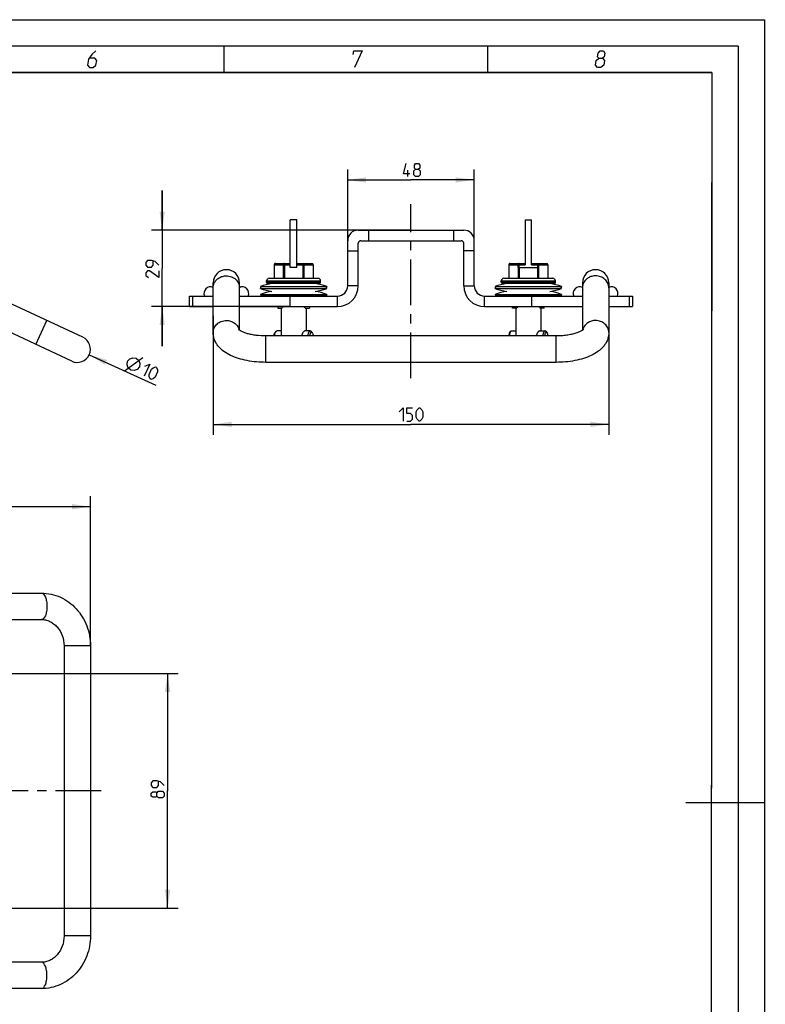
# Model space of a CAD drawing. Header units: millimetres. Extents: x 0 to 420, y 0 to 297.
# Tile 12 of 12: x 279 to 420, y 110 to 297. Entities that reach past the tile are written whole.
import ezdxf

# ---------------------------------------------------------------- set-up
doc = ezdxf.new("R2010")
doc.units = ezdxf.units.MM
doc.header["$LTSCALE"] = 23.1
doc.linetypes.add('CENTER', pattern=[0.6, 0.375, -0.075, 0.075, -0.075])
doc.layers.get('0').update_dxf_attribs({"linetype": 'CONTINUOUS'})
doc.layers.add('02__ASM_ALL_AXES', color=7, linetype='CONTINUOUS')
doc.layers.add('DIM_PILOTEES', color=7, linetype='CONTINUOUS')
doc.styles.get("Standard").update_dxf_attribs({"font": 'txt', "width": 0.7})
doc.dimstyles.new('DIMSTYLE_1', dxfattribs={"dimtxt": 2.5, "dimasz": 3.5, "dimexe": 2, "dimexo": 0, "dimtad": 1, "dimdec": 0, "dimlfac": 2, "dimdsep": 46, "dimtxsty": 'STANDARD', "dimblk": '_FILLED', "dimblk1": '_FILLED', "dimblk2": '_FILLED', "dimcen": 0.09, "dimazin": 2, "dimtp": 0.5, "dimtm": 0.5, "dimtfac": 1, "dimtdec": 0, "dimtofl": 0, "dimtmove": 0, "dimatfit": 3, "dimldrblk": '_FILLED', "dimfxl": 1, "dimtolj": 1, "dimarcsym": 0})
doc.dimstyles.new('DIMSTYLE_2', dxfattribs={"dimtxt": 2.5, "dimasz": 3.5, "dimexe": 2, "dimexo": 0, "dimtad": 1, "dimlfac": 2, "dimdsep": 46, "dimtxsty": 'STANDARD', "dimblk": '_FILLED', "dimblk1": '_FILLED', "dimblk2": '_FILLED', "dimcen": 0.09, "dimazin": 2, "dimtp": 0.5, "dimtm": 0.5, "dimtfac": 1, "dimtofl": 0, "dimtmove": 0, "dimatfit": 3, "dimldrblk": '_FILLED', "dimfxl": 1, "dimtolj": 1, "dimarcsym": 0})
doc.dimstyles.new('DIMSTYLE_3', dxfattribs={"dimtxt": 2.5, "dimasz": 3.5, "dimexe": 2, "dimexo": 0, "dimtad": 1, "dimlfac": 2, "dimdsep": 46, "dimtxsty": 'STANDARD', "dimblk": '_FILLED', "dimblk1": '_FILLED', "dimblk2": '_FILLED', "dimcen": 0.09, "dimazin": 2, "dimtp": 0.3, "dimtm": 0.3, "dimtfac": 1, "dimtofl": 0, "dimtmove": 0, "dimatfit": 3, "dimldrblk": '_FILLED', "dimfxl": 1, "dimtolj": 1, "dimarcsym": 0})
doc.dimstyles.new('DIMSTYLE_4', dxfattribs={"dimtxt": 2.5, "dimasz": 3.5, "dimexe": 2, "dimexo": 0, "dimtad": 1, "dimlfac": 2, "dimdsep": 46, "dimtxsty": 'STANDARD', "dimblk": '_FILLED', "dimblk1": '_FILLED', "dimblk2": '_FILLED', "dimcen": 0.09, "dimazin": 2, "dimtp": 0.2, "dimtm": 0.2, "dimtfac": 1, "dimtofl": 0, "dimtmove": 0, "dimatfit": 3, "dimldrblk": '_FILLED', "dimfxl": 1, "dimtolj": 1, "dimarcsym": 0})
doc.dimstyles.new('DIMSTYLE_5', dxfattribs={"dimtxt": 2.5, "dimasz": 3.5, "dimexe": 2, "dimexo": 0, "dimtad": 1, "dimlfac": 2, "dimdsep": 46, "dimtxsty": 'STANDARD', "dimblk": '_FILLED', "dimblk1": '_FILLED', "dimblk2": '_FILLED', "dimcen": 0.09, "dimazin": 2, "dimtp": 0.2, "dimtm": 0.2, "dimtfac": 1, "dimtofl": 0, "dimtmove": 0, "dimatfit": 1, "dimldrblk": '_FILLED', "dimfxl": 1, "dimtolj": 1, "dimarcsym": 0})

# ---------------------------------------------------------------- blocks, each defined once
blk = doc.blocks.new('_FILLED')
at = {"color": 0, "linetype": 'BYBLOCK'}
blk.add_solid([(0, 0), (-1, 0.143), (-1, -0.143)], dxfattribs=at)
blk = doc.blocks.new('*D0')
at = {"layer": 'DIM_PILOTEES', "color": 2, "linetype": 'CONTINUOUS'}
for p, q in [((123.82, 178.24), (123.82, 206.64)), ((292.2, 178.24), (292.2, 206.64)), ((123.82, 204.64), (208.01, 204.64)), ((292.2, 204.64), (208.01, 204.64))]:
    blk.add_line(p, q, dxfattribs=at)
at = {"layer": 'DIM_PILOTEES', "color": 2, "linetype": 'CONTINUOUS', "xscale": 3.5, "yscale": 3.5, "zscale": 3.5, "rotation": 180}
blk.add_blockref('_FILLED', (123.82, 204.64), dxfattribs=at)
at = {"layer": 'DIM_PILOTEES', "color": 2, "linetype": 'CONTINUOUS', "xscale": 3.5, "yscale": 3.5, "zscale": 3.5}
blk.add_blockref('_FILLED', (292.2, 204.64), dxfattribs=at)
blk = doc.blocks.new('*D3')
at = {"layer": 'DIM_PILOTEES', "color": 2, "linetype": 'CONTINUOUS'}
for p, q in [((208.01, 172.99), (308.82, 172.99)), ((306.82, 172.99), (306.82, 150.74)), ((306.82, 128.49), (306.82, 150.74)), ((208.01, 128.49), (308.82, 128.49))]:
    blk.add_line(p, q, dxfattribs=at)
at = {"layer": 'DIM_PILOTEES', "color": 2, "linetype": 'CONTINUOUS', "xscale": 3.5, "yscale": 3.5, "zscale": 3.5}
for p, rotation in [((306.82, 172.99), 90), ((306.82, 128.49), 270)]:
    blk.add_blockref('_FILLED', p, dxfattribs=dict(at, rotation=rotation))
blk = doc.blocks.new('*D8')
at = {"layer": 'DIM_PILOTEES', "color": 2, "linetype": 'CONTINUOUS'}
for p, q in [((340.96, 253.14), (340.96, 268.61)), ((364.96, 253.14), (364.96, 268.61)), ((340.96, 266.61), (352.96, 266.61)), ((364.96, 266.61), (352.96, 266.61))]:
    blk.add_line(p, q, dxfattribs=at)
at = {"layer": 'DIM_PILOTEES', "color": 2, "linetype": 'CONTINUOUS', "xscale": 3.5, "yscale": 3.5, "zscale": 3.5, "rotation": 180}
blk.add_blockref('_FILLED', (340.96, 266.61), dxfattribs=at)
at = {"layer": 'DIM_PILOTEES', "color": 2, "linetype": 'CONTINUOUS', "xscale": 3.5, "yscale": 3.5, "zscale": 3.5}
blk.add_blockref('_FILLED', (364.96, 266.61), dxfattribs=at)
blk = doc.blocks.new('*D9')
at = {"layer": 'DIM_PILOTEES', "color": 2, "linetype": 'CONTINUOUS'}
for p, q in [((305.8, 257.09), (305.8, 264.59)), ((305.8, 264.59), (305.8, 249.84)), ((352.96, 257.09), (303.8, 257.09)), ((305.8, 235.09), (305.8, 249.84)), ((330.05, 242.59), (303.8, 242.59)), ((305.8, 242.59), (305.8, 235.09))]:
    blk.add_line(p, q, dxfattribs=at)
at = {"layer": 'DIM_PILOTEES', "color": 2, "linetype": 'CONTINUOUS', "xscale": 3.5, "yscale": 3.5, "zscale": 3.5}
for p, rotation in [((305.8, 257.09), 270), ((305.8, 242.59), 90)]:
    blk.add_blockref('_FILLED', p, dxfattribs=dict(at, rotation=rotation))
blk = doc.blocks.new('*D12')
at = {"layer": 'DIM_PILOTEES', "color": 2, "linetype": 'CONTINUOUS'}
for p, q in [((315.46, 240.87), (315.46, 218.25)), ((390.46, 240.87), (390.46, 218.25)), ((315.46, 220.25), (352.96, 220.25)), ((390.46, 220.25), (352.96, 220.25))]:
    blk.add_line(p, q, dxfattribs=at)
at = {"layer": 'DIM_PILOTEES', "color": 2, "linetype": 'CONTINUOUS', "xscale": 3.5, "yscale": 3.5, "zscale": 3.5, "rotation": 180}
blk.add_blockref('_FILLED', (315.46, 220.25), dxfattribs=at)
at = {"layer": 'DIM_PILOTEES', "color": 2, "linetype": 'CONTINUOUS', "xscale": 3.5, "yscale": 3.5, "zscale": 3.5}
blk.add_blockref('_FILLED', (390.46, 220.25), dxfattribs=at)
blk = doc.blocks.new('*D13')
at = {"layer": 'DIM_PILOTEES', "color": 2, "linetype": 'CONTINUOUS'}
blk.add_line((291.97, 233.47), (304.57, 227.71), dxfattribs=at)
at = {"layer": 'DIM_PILOTEES', "color": 2, "linetype": 'CONTINUOUS', "xscale": 3.5, "yscale": 3.5, "zscale": 3.5, "rotation": 155.3963833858}
blk.add_blockref('_FILLED', (291.97, 233.47), dxfattribs=at)

msp = doc.modelspace()

# ---------------------------------------------------------------- linework, layer by layer
at = {"color": 7, "linetype": 'CONTINUOUS'}
for p, q in [((0, 297), (420, 297)), ((420, 297), (420, 0)), ((25, 286.9999), (410, 286.9999)), ((410, 286.9999), (409.8296, 10.1087)), ((330.0848, 250.0178), (330.0848, 259.0178)), ((331.3348, 259.0178), (330.0848, 259.0178)), ((331.3348, 250.0178), (331.3348, 259.0178)), ((374.5848, 259.0178), (375.8348, 259.0178)), ((374.5848, 259.0178), (374.5848, 250.5268)), ((375.8348, 250.5268), (375.8348, 259.0178)), ((342.9598, 257.0928), (362.9598, 257.0928)), ((344.9098, 257.0928), (344.9098, 255.0928)), ((361.0098, 257.0928), (361.0098, 255.0928)), ((340.9598, 246.5428), (340.9598, 255.0928)), ((342.9598, 246.5428), (342.9598, 254.5928)), ((343.4598, 255.0928), (362.4598, 255.0928)), ((362.9598, 246.5428), (362.9598, 254.5928)), ((364.9598, 246.5428), (364.9598, 255.0928)), ((340.9598, 253.1428), (342.9598, 253.1428)), ((364.9598, 253.1428), (362.9598, 253.1428)), ((326.9957, 250.5178), (326.9957, 247.9678)), ((326.9957, 250.5178), (330.0848, 250.5178)), ((327.0292, 250.5178), (327.0292, 247.9678)), ((327.2457, 250.7678), (330.0848, 250.7678)), ((328.7613, 250.5178), (328.7613, 247.9678)), ((328.9778, 250.7678), (328.9778, 247.9678)), ((331.3348, 250.7678), (334.174, 250.7678)), ((331.3348, 250.5178), (334.424, 250.5178)), ((332.4419, 250.7678), (332.4419, 247.9678)), ((332.6584, 250.5178), (332.6584, 247.9678)), ((334.3905, 250.5178), (334.3905, 247.9678)), ((334.424, 250.5178), (334.424, 247.9678)), ((371.4957, 250.5178), (373.2561, 250.5178)), ((371.4957, 250.5178), (371.4957, 247.9678)), ((371.5292, 250.5178), (371.5292, 247.9678)), ((371.7457, 250.7678), (374.5848, 250.7678)), ((373.4726, 250.7678), (373.4726, 250.5268)), ((373.4726, 250.5268), (374.5848, 250.5268)), ((375.8348, 250.7678), (378.674, 250.7678)), ((375.8348, 250.5268), (376.9471, 250.5268)), ((376.9471, 250.7678), (376.9471, 250.5268)), ((377.1636, 250.5178), (378.924, 250.5178)), ((378.8905, 250.5178), (378.8905, 247.9678)), ((378.924, 250.5178), (378.924, 247.9678)), ((290.7551, 236.7814), (265.7925, 248.4216)), ((331.3348, 250.0178), (330.0848, 250.0178)), ((373.2613, 250.0178), (377.1584, 250.0178)), ((373.2613, 250.0178), (373.2613, 247.9678)), ((373.4778, 250.0178), (373.4778, 247.9678)), ((376.9419, 250.0178), (376.9419, 247.9678)), ((377.1584, 250.0178), (377.1584, 247.9678)), ((315.4598, 237.6853), (315.4598, 247.0928)), ((320.4598, 238.1056), (320.4598, 247.0928)), ((325.5848, 247.2178), (325.5848, 247.4678)), ((325.5848, 247.4678), (335.8348, 247.4678)), ((335.8348, 247.2178), (325.5848, 247.2178)), ((335.5848, 246.9678), (325.8348, 246.9678)), ((326.0848, 247.9678), (335.3348, 247.9678)), ((335.8348, 247.2178), (335.8348, 247.4678)), ((342.9598, 246.5428), (340.9598, 246.5428)), ((362.9598, 246.5428), (364.9598, 246.5428)), ((370.0848, 247.4678), (380.3348, 247.4678)), ((370.0848, 247.2178), (370.0848, 247.4678)), ((380.3348, 247.2178), (370.0848, 247.2178)), ((380.0848, 246.9678), (370.3348, 246.9678)), ((370.5848, 247.9678), (379.8348, 247.9678)), ((380.3348, 247.2178), (380.3348, 247.4678)), ((385.4598, 247.0928), (385.4598, 238.1059)), ((390.4598, 247.0928), (390.4598, 237.6853)), ((324.4148, 246.3844), (324.4792, 246.2178)), ((324.4148, 246.3844), (337.0049, 246.3844)), ((324.4148, 246.0512), (324.4792, 246.2178)), ((324.4148, 246.0512), (337.0049, 246.0512)), ((324.4148, 244.8844), (324.5049, 244.6512)), ((324.4148, 244.8844), (337.0049, 244.8844)), ((324.5049, 244.6512), (336.9148, 244.6512)), ((328.3348, 244.6512), (328.3348, 244.5928)), ((333.0848, 244.6512), (333.0848, 244.5928)), ((337.0049, 244.8844), (336.9148, 244.6512)), ((337.0049, 246.3844), (336.9405, 246.2178)), ((337.0049, 246.0512), (336.9405, 246.2178)), ((368.9148, 246.3844), (381.5049, 246.3844)), ((368.9148, 246.3844), (368.9792, 246.2178)), ((368.9148, 246.0512), (368.9792, 246.2178)), ((368.9148, 246.0512), (381.5049, 246.0512)), ((368.9148, 244.8844), (381.5049, 244.8844)), ((368.9148, 244.8844), (369.0049, 244.6512)), ((369.0049, 244.6512), (381.4148, 244.6512)), ((372.8348, 244.6512), (372.8348, 244.5928)), ((377.5848, 244.6512), (377.5848, 244.5928)), ((381.5049, 244.8844), (381.4148, 244.6512)), ((381.5049, 246.3844), (381.4405, 246.2178)), ((381.5049, 246.0512), (381.4405, 246.2178)), ((288.642, 232.2499), (263.6794, 243.8901)), ((310.9598, 242.5928), (310.9598, 244.5928)), ((310.9598, 244.5928), (315.4598, 244.5928)), ((311.5789, 242.5928), (311.5789, 244.5928)), ((320.4598, 244.5928), (339.0098, 244.5928)), ((330.047, 242.5928), (330.047, 244.5928)), ((339.0098, 242.5928), (339.0098, 244.5928)), ((366.9098, 244.5928), (385.4598, 244.5928)), ((366.9098, 242.5928), (366.9098, 244.5928)), ((375.8727, 242.5928), (375.8727, 244.5928)), ((390.4598, 244.5928), (394.9598, 244.5928)), ((394.3408, 244.5928), (394.3408, 242.5928)), ((394.9598, 244.5928), (394.9598, 242.5928)), ((310.9598, 242.5928), (315.4598, 242.5928)), ((320.4598, 242.5928), (339.0098, 242.5928)), ((327.7098, 242.5928), (327.7098, 242.2806)), ((327.7098, 242.2806), (328.4964, 242.2806)), ((328.3348, 242.2806), (328.3348, 237.0156)), ((332.9233, 242.2806), (333.7098, 242.2806)), ((333.0848, 242.2806), (333.0848, 237.9678)), ((333.7098, 242.5928), (333.7098, 242.2806)), ((366.9098, 242.5928), (385.4598, 242.5928)), ((372.2098, 242.2806), (372.2098, 242.5928)), ((372.9964, 242.2806), (372.2098, 242.2806)), ((372.8348, 242.2806), (372.8348, 237.0156)), ((378.2098, 242.2806), (377.4233, 242.2806)), ((377.5848, 242.2806), (377.5848, 237.9678)), ((378.2098, 242.2806), (378.2098, 242.5928)), ((390.4598, 242.5928), (394.9598, 242.5928)), ((281.8447, 235.4195), (283.9578, 239.951)), ((327.3407, 237.8524), (327.1634, 237.6312)), ((328.3348, 237.9678), (327.5378, 237.9678)), ((333.8819, 237.9678), (332.8623, 237.9678)), ((334.2563, 237.6312), (334.079, 237.8524)), ((371.6634, 237.6312), (371.8407, 237.8524)), ((372.0378, 237.9678), (372.8348, 237.9678)), ((377.3623, 237.9678), (378.3819, 237.9678)), ((378.579, 237.8524), (378.7563, 237.6312)), ((325.4598, 232.0156), (325.4598, 237.0156)), ((380.4598, 237.0156), (325.4598, 237.0156)), ((380.4598, 232.0156), (380.4598, 237.0156)), ((380.4598, 232.0156), (325.4598, 232.0156)), ((225.5098, 188.2446), (282.9012, 188.2446)), ((225.5098, 183.2446), (282.9012, 183.2446)), ((292.1985, 178.2446), (287.1985, 178.2446)), ((287.1985, 178.2446), (287.1985, 123.2446)), ((292.1985, 178.2446), (292.1985, 123.2446)), ((292.1985, 123.2446), (287.1985, 123.2446)), ((282.9012, 118.2446), (225.5098, 118.2446)), ((282.9012, 113.2446), (225.5098, 113.2446))]:
    msp.add_line(p, q, dxfattribs=at)
at = {"color": 7, "linetype": 'CONTINUOUS', "const_width": 0.25}
for points in [[(415, 292), (20, 292)], [(317.5002, 292), (317.5002, 287)], [(367.5001, 292), (367.5001, 287)], [(415, 5), (415, 292)], [(25, 287), (410, 287)], [(410, 287), (409.8468, 9.9234)], [(420, 148.5), (405.0001, 148.5)]]:
    msp.add_lwpolyline(points, dxfattribs=at)
at = {"color": 2, "linetype": 'CONTINUOUS'}
for points in [[(293.2289, 291.075), (292.4437, 290.4), (291.8468, 289.5), (291.6631, 288.375), (292.0396, 287.925), (292.7146, 287.925), (293.2381, 288.375), (293.385, 289.275), (293.0085, 289.725), (292.0335, 289.725)], [(341.9937, 290.4), (342.1039, 291.075), (343.6789, 291.075), (342.2646, 287.925)], [(388.5833, 289.725), (388.32, 289.95), (388.4302, 290.625), (388.8037, 291.075), (389.4787, 291.075), (389.7052, 290.625), (389.595, 289.95), (389.2583, 289.725), (389.6348, 289.275), (389.4879, 288.375), (388.9644, 287.925), (388.2894, 287.925), (387.9129, 288.375)], [(387.9129, 288.375), (388.0598, 289.275), (388.5833, 289.725), (389.2583, 289.725)]]:
    msp.add_lwpolyline(points, dxfattribs=at)
at = {"color": 7, "linetype": 'CONTINUOUS'}
for centre, radius, start, end in [((342.9598, 255.0928), 2, 90, 180), ((362.9598, 255.0928), 2, 0, 90), ((343.4598, 254.5928), 0.5, 90, 180), ((362.4598, 254.5928), 0.5, 0, 90), ((327.2457, 250.5178), 0.25, 90, 180), ((334.174, 250.5178), 0.25, 0, 90), ((334.1036, 250.5178), 0.2868, 359.997793, 15.533318), ((371.7457, 250.5178), 0.25, 90, 180), ((349.3054, 250.0178), 23.9558, 359.999887, 1.195836), ((348.6487, 250.0178), 24.8291, 359.999887, 1.174618), ((401.771, 250.0178), 24.8291, 178.825382, 180.000114), ((401.1142, 250.0178), 23.9558, 178.804163, 180.000113), ((378.674, 250.5178), 0.25, 0, 90), ((378.6036, 250.5178), 0.2868, 359.997793, 15.533318), ((317.9598, 247.0928), 2.5, 0, 180), ((387.9598, 247.0928), 2.5, 0, 180), ((328.2098, 236.5731), 10.5196, 98.756844, 111.147047), ((326.0848, 247.4678), 0.5, 90, 180), ((325.8348, 247.2178), 0.25, 180, 270), ((333.2098, 236.5731), 10.5196, 68.852953, 81.243156), ((335.3348, 247.4678), 0.5, 0, 90), ((335.5848, 247.2178), 0.25, 270, 360), ((339.0098, 246.5428), 3.95, 270, 360), ((339.0098, 246.5428), 1.95, 270, 360), ((366.9098, 246.5428), 3.95, 180, 270), ((366.9098, 246.5428), 1.95, 180, 270), ((372.7098, 236.5731), 10.5196, 98.756844, 111.147047), ((370.5848, 247.4678), 0.5, 90, 180), ((370.3348, 247.2178), 0.25, 180, 270), ((377.7098, 236.5731), 10.5196, 68.852953, 81.243156), ((379.8348, 247.4678), 0.5, 0, 90), ((380.0848, 247.2178), 0.25, 270, 360), ((314.9598, 245.0928), 1.25, 66.403151, 203.596849), ((320.9598, 245.0928), 1.25, 336.395136, 113.597983), ((328.2098, 255.8624), 10.5196, 248.852953, 261.243156), ((328.2098, 235.0731), 10.5196, 98.756844, 111.147047), ((333.2098, 255.8624), 10.5196, 278.756844, 291.147047), ((333.2098, 235.0731), 10.5196, 68.852953, 81.243156), ((372.7098, 255.8624), 10.5196, 248.852953, 261.243156), ((372.7098, 235.0731), 10.5196, 98.756844, 111.147047), ((377.7098, 255.8624), 10.5196, 278.756844, 291.147047), ((377.7098, 235.0731), 10.5196, 68.852953, 81.243156), ((384.9598, 245.0928), 1.25, 66.403151, 203.596849), ((390.9598, 245.0928), 1.25, 336.403151, 113.597983), ((318.361, 237.6762), 2.0998, 13.057364, 17.956591), ((387.5586, 237.6762), 2.0998, 162.043359, 166.967982), ((289.6985, 234.5156), 2.5, 245, 65)]:
    msp.add_arc(centre, radius, start, end, dxfattribs=at)
for centre, major_axis, start_param, end_param in [((330.7098, 241.1185), (2.5, 0), 2.51085632, 2.65812429), ((330.7098, 241.1185), (0, 2.5), -1.08732796, -0.94005999), ((375.2098, 241.1185), (2.5, 0), 2.51085632, 2.65812429), ((375.2098, 241.1185), (0, 2.5), -1.08732796, -0.94005999)]:
    msp.add_ellipse(centre, major_axis=major_axis, ratio=1, start_param=start_param, end_param=end_param, dxfattribs=at)
for points, knots in [([(327.2457, 250.7678), (327.2174, 250.7678), (327.1588, 250.754), (327.087, 250.6971), (327.04, 250.6143), (327.0292, 250.5501), (327.0292, 250.5178)], [0, 0, 0, 0, 0.23324804, 0.4766066, 0.73364381, 1, 1, 1, 1]), ([(328.9778, 250.7678), (328.9495, 250.7678), (328.8908, 250.754), (328.819, 250.6971), (328.7721, 250.6143), (328.7613, 250.5501), (328.7613, 250.5178)], [0, 0, 0, 0, 0.23325038, 0.47661132, 0.73364959, 1, 1, 1, 1]), ([(332.4419, 250.7678), (332.4702, 250.7678), (332.5289, 250.754), (332.6006, 250.6971), (332.6476, 250.6143), (332.6584, 250.5501), (332.6584, 250.5178)], [0, 0, 0, 0, 0.23324804, 0.4766066, 0.73364381, 1, 1, 1, 1]), ([(334.174, 250.7678), (334.1967, 250.7678), (334.2432, 250.7591), (334.3264, 250.7095), (334.3667, 250.6421), (334.38, 250.5946)], [0, 0, 0, 0, 0.2380203, 0.4831005, 1, 1, 1, 1]), ([(371.7457, 250.7678), (371.7174, 250.7678), (371.6588, 250.754), (371.587, 250.6971), (371.54, 250.6143), (371.5292, 250.5501), (371.5292, 250.5178)], [0, 0, 0, 0, 0.23324804, 0.4766066, 0.73364381, 1, 1, 1, 1]), ([(373.4726, 250.7678), (373.4442, 250.7678), (373.3856, 250.754), (373.3138, 250.6971), (373.2668, 250.6143), (373.2561, 250.5501), (373.2561, 250.5178)], [0, 0, 0, 0, 0.23325055, 0.47661148, 0.73364958, 1, 1, 1, 1]), ([(373.2561, 250.5178), (373.2865, 250.5203), (373.3587, 250.5237), (373.4309, 250.5259), (373.4726, 250.5268)], [0, 0, 0, 0, 0.42285019, 1, 1, 1, 1]), ([(376.9471, 250.7678), (376.9755, 250.7678), (377.0341, 250.754), (377.1059, 250.6971), (377.1528, 250.6143), (377.1636, 250.5501), (377.1636, 250.5178)], [0, 0, 0, 0, 0.23324817, 0.47660681, 0.73364402, 1, 1, 1, 1]), ([(376.9471, 250.5268), (376.9888, 250.5259), (377.061, 250.5237), (377.1332, 250.5203), (377.1636, 250.5178)], [0, 0, 0, 0, 0.57714953, 1, 1, 1, 1]), ([(378.674, 250.7678), (378.6967, 250.7678), (378.7432, 250.7591), (378.8264, 250.7095), (378.8667, 250.6421), (378.88, 250.5946)], [0, 0, 0, 0, 0.2380203, 0.4831005, 1, 1, 1, 1]), ([(315.6468, 247.0156), (315.741, 247.2238), (316.0019, 247.6177), (316.5551, 248.0698), (317.2265, 248.3565), (317.715, 248.4216), (317.9598, 248.4216)], [0, 0, 0, 0, 0.24063628, 0.48823762, 0.74222262, 1, 1, 1, 1]), ([(317.9598, 248.4216), (318.2839, 248.4216), (318.9298, 248.3077), (319.6286, 247.8895), (320.0493, 247.426), (320.3584, 246.906), (320.4598, 246.4518), (320.4598, 246.1559)], [0, 0, 0, 0, 0.26093288, 0.5153831, 0.63969931, 0.76175227, 1, 1, 1, 1]), ([(387.9598, 248.4216), (387.715, 248.4216), (387.2265, 248.3565), (386.5551, 248.0698), (386.0019, 247.6177), (385.741, 247.2238), (385.6468, 247.0156)], [0, 0, 0, 0, 0.25777738, 0.51176238, 0.75936372, 1, 1, 1, 1]), ([(390.4598, 246.1559), (390.4598, 246.4518), (390.3584, 246.906), (390.0493, 247.426), (389.6286, 247.8895), (388.9298, 248.3077), (388.2839, 248.4216), (387.9598, 248.4216)], [0, 0, 0, 0, 0.23824773, 0.36030069, 0.4846169, 0.73906712, 1, 1, 1, 1]), ([(315.4599, 246.1559), (315.4599, 246.376), (315.5087, 246.6735), (315.6162, 246.9479), (315.6468, 247.0156)], [0, 0, 0, 0, 0.74758201, 1, 1, 1, 1]), ([(385.6468, 247.0156), (385.6162, 246.9479), (385.5087, 246.6735), (385.4599, 246.376), (385.4599, 246.1559)], [0, 0, 0, 0, 0.25241799, 1, 1, 1, 1]), ([(315.4599, 237.6853), (315.4599, 237.9812), (315.5613, 238.4355), (315.8704, 238.9554), (316.2911, 239.4189), (316.9899, 239.8371), (317.6358, 239.951), (317.9598, 239.951)], [0, 0, 0, 0, 0.23824773, 0.36030069, 0.4846169, 0.73906712, 1, 1, 1, 1]), ([(317.9598, 239.951), (318.2259, 239.951), (318.7566, 239.8741), (319.4741, 239.5367), (320.0418, 239.0099), (320.2826, 238.5581), (320.3585, 238.3236)], [0, 0, 0, 0, 0.25880121, 0.51312293, 0.76021753, 1, 1, 1, 1]), ([(387.9598, 239.951), (387.6938, 239.951), (387.1631, 239.8741), (386.4456, 239.5367), (385.8779, 239.0099), (385.6371, 238.5581), (385.5612, 238.3236)], [0, 0, 0, 0, 0.25880121, 0.51312293, 0.76021753, 1, 1, 1, 1]), ([(390.4598, 237.6853), (390.4598, 237.9812), (390.3584, 238.4355), (390.0493, 238.9554), (389.6286, 239.4189), (388.9298, 239.8371), (388.2839, 239.951), (387.9598, 239.951)], [0, 0, 0, 0, 0.23824773, 0.36030069, 0.4846169, 0.73906712, 1, 1, 1, 1]), ([(325.4598, 232.0156), (324.2602, 232.0156), (322.4915, 232.167), (320.2687, 232.7112), (318.7909, 233.2728), (317.4934, 234.0152), (316.5907, 234.8283), (316.0336, 235.6029), (315.7123, 236.2508), (315.5065, 236.9521), (315.4598, 237.4405), (315.4598, 237.6853)], [0, 0, 0, 0, 0.28475197, 0.41798315, 0.54233827, 0.65877054, 0.7710835, 0.82740961, 0.88440861, 0.94189463, 1, 1, 1, 1]), ([(325.4598, 237.0156), (324.8437, 237.0156), (323.9366, 237.0693), (322.7791, 237.2542), (322.0102, 237.4346), (321.3528, 237.6467), (320.8416, 237.8691), (320.5254, 238.0518), (320.3716, 238.1706), (320.3261, 238.2115), (320.312, 238.2267)], [0, 0, 0, 0, 0.34432827, 0.50601643, 0.65470588, 0.78523854, 0.89149132, 0.96585334, 0.9884259, 1, 1, 1, 1]), ([(326.9949, 237.0157), (326.9982, 237.1368), (327.0195, 237.3106), (327.0895, 237.5149), (327.1367, 237.5979), (327.1634, 237.6312)], [0, 0, 0, 0, 0.56211934, 0.80167727, 1, 1, 1, 1]), ([(327.1156, 237.0157), (327.1178, 237.1225), (327.1354, 237.3254), (327.183, 237.524), (327.2155, 237.6146)], [0, 0, 0, 0, 0.52599218, 1, 1, 1, 1]), ([(327.2155, 237.6146), (327.2239, 237.6381), (327.2567, 237.7216), (327.3002, 237.8019), (327.3407, 237.8524)], [0, 0, 0, 0, 0.27865633, 1, 1, 1, 1]), ([(327.3407, 237.8524), (327.3675, 237.8858), (327.4241, 237.9423), (327.5026, 237.9678), (327.5378, 237.9678)], [0, 0, 0, 0, 0.54906661, 1, 1, 1, 1]), ([(332.8623, 237.9678), (332.8324, 237.9678), (332.7655, 237.951), (332.6688, 237.8938), (332.5688, 237.8056), (332.4334, 237.6433), (332.2947, 237.382), (332.2457, 237.1414), (332.2406, 237.0157)], [0, 0, 0, 0, 0.07415626, 0.16626374, 0.27660831, 0.40266689, 0.68843551, 1, 1, 1, 1]), ([(333.4598, 237.0157), (333.4611, 237.0785), (333.4685, 237.2018), (333.4941, 237.38), (333.5334, 237.5436), (333.5847, 237.6869), (333.6465, 237.8053), (333.717, 237.895), (333.7956, 237.9533), (333.8546, 237.9678), (333.8819, 237.9678)], [0, 0, 0, 0, 0.16922411, 0.33214007, 0.48416816, 0.62144645, 0.74114105, 0.84220485, 0.9264262, 1, 1, 1, 1]), ([(333.7922, 237.0157), (333.7939, 237.0769), (333.8031, 237.1954), (333.8352, 237.362), (333.883, 237.5055), (333.9442, 237.6177), (334.0166, 237.6944), (334.1037, 237.7268), (334.1921, 237.7002), (334.2357, 237.6569), (334.2563, 237.6312)], [0, 0, 0, 0, 0.1839571, 0.35619313, 0.50890694, 0.63651587, 0.73788306, 0.820057, 0.90112303, 1, 1, 1, 1]), ([(333.8819, 237.9678), (333.9171, 237.9678), (333.9956, 237.9423), (334.0522, 237.8858), (334.079, 237.8524)], [0, 0, 0, 0, 0.45093339, 1, 1, 1, 1]), ([(334.2563, 237.6312), (334.283, 237.5979), (334.3302, 237.5149), (334.4002, 237.3106), (334.4215, 237.1368), (334.4248, 237.0157)], [0, 0, 0, 0, 0.19832273, 0.43788066, 1, 1, 1, 1]), ([(371.6634, 237.6312), (371.6367, 237.5979), (371.5895, 237.5149), (371.5195, 237.3106), (371.4982, 237.1368), (371.4949, 237.0157)], [0, 0, 0, 0, 0.19832273, 0.43788066, 1, 1, 1, 1]), ([(371.7155, 237.6146), (371.683, 237.524), (371.6354, 237.3254), (371.6178, 237.1225), (371.6156, 237.0157)], [0, 0, 0, 0, 0.47400782, 1, 1, 1, 1]), ([(371.8407, 237.8524), (371.8283, 237.8369), (371.7762, 237.7634), (371.739, 237.6804), (371.7155, 237.6146)], [0, 0, 0, 0, 0.22154363, 1, 1, 1, 1]), ([(372.0378, 237.9678), (372.0026, 237.9678), (371.9241, 237.9423), (371.8675, 237.8858), (371.8407, 237.8524)], [0, 0, 0, 0, 0.45093339, 1, 1, 1, 1]), ([(377.3623, 237.9678), (377.3324, 237.9678), (377.2655, 237.951), (377.1688, 237.8938), (377.0688, 237.8056), (376.9334, 237.6433), (376.7947, 237.382), (376.7457, 237.1414), (376.7406, 237.0157)], [0, 0, 0, 0, 0.07415672, 0.16626502, 0.27661065, 0.40266999, 0.68843825, 1, 1, 1, 1]), ([(378.3819, 237.9678), (378.3546, 237.9678), (378.2956, 237.9533), (378.217, 237.895), (378.1465, 237.8053), (378.0847, 237.6869), (378.0334, 237.5436), (377.9941, 237.38), (377.9685, 237.2018), (377.9611, 237.0785), (377.9598, 237.0157)], [0, 0, 0, 0, 0.0735738, 0.15779515, 0.25885895, 0.37855355, 0.51583184, 0.66785993, 0.83077589, 1, 1, 1, 1]), ([(378.7563, 237.6312), (378.7357, 237.6569), (378.6921, 237.7002), (378.6037, 237.7268), (378.5166, 237.6944), (378.4442, 237.6177), (378.383, 237.5055), (378.3352, 237.362), (378.3031, 237.1954), (378.2939, 237.0769), (378.2922, 237.0157)], [0, 0, 0, 0, 0.09887697, 0.179943, 0.26211694, 0.36348413, 0.49109306, 0.64380687, 0.8160429, 1, 1, 1, 1]), ([(378.579, 237.8524), (378.5522, 237.8858), (378.4956, 237.9423), (378.4171, 237.9678), (378.3819, 237.9678)], [0, 0, 0, 0, 0.54906661, 1, 1, 1, 1]), ([(378.9248, 237.0157), (378.9215, 237.1368), (378.9002, 237.3106), (378.8302, 237.5149), (378.783, 237.5979), (378.7563, 237.6312)], [0, 0, 0, 0, 0.56211934, 0.80167727, 1, 1, 1, 1]), ([(385.5953, 238.2068), (385.6009, 238.2157), (385.6216, 238.2429), (385.5998, 238.2177), (385.5813, 238.2008), (385.5438, 238.1676), (385.4932, 238.1282), (385.4264, 238.0802), (385.3092, 238.004), (385.1262, 237.9006), (384.8651, 237.7758), (384.5552, 237.6501), (384.0653, 237.4816), (383.3698, 237.2995), (382.458, 237.1385), (381.4761, 237.0382), (380.8018, 237.0156), (380.4598, 237.0156)], [0, 0, 0, 0, 0.00584438, 0.00793471, 0.01339294, 0.02223578, 0.03432754, 0.04950602, 0.06762156, 0.1119504, 0.16585665, 0.22803726, 0.29730842, 0.45309679, 0.62614219, 0.81035176, 1, 1, 1, 1]), ([(390.4598, 237.6853), (390.4598, 237.4405), (390.4132, 236.9521), (390.2073, 236.2508), (389.8862, 235.6028), (389.3289, 234.8283), (388.4262, 234.0151), (387.1286, 233.2727), (385.6508, 232.7111), (383.428, 232.167), (381.6594, 232.0156), (380.4598, 232.0156)], [0, 0, 0, 0, 0.05810835, 0.11558704, 0.17259426, 0.22892211, 0.34123897, 0.45767762, 0.58203185, 0.71525989, 1, 1, 1, 1]), ([(282.9012, 188.2446), (283.5161, 188.2446), (284.752, 188.1122), (286.5242, 187.5265), (288.1482, 186.581), (289.5608, 185.3179), (290.7114, 183.7901), (291.5609, 182.0576), (292.0817, 180.1868), (292.1985, 178.8919), (292.1985, 178.2446)], [0, 0, 0, 0, 0.12184321, 0.24413748, 0.36729552, 0.49160384, 0.61719218, 0.7439943, 0.8717346, 1, 1, 1, 1]), ([(282.9012, 188.2446), (283.2499, 188.2446), (283.5992, 187.7008), (283.7889, 187.1255), (283.8867, 186.6916), (283.9444, 186.2281), (283.9578, 185.9073), (283.9578, 185.7446)], [0, 0, 0, 0, 0.36690214, 0.50753781, 0.66291705, 0.82887685, 1, 1, 1, 1]), ([(283.9578, 185.7446), (283.9578, 185.582), (283.9444, 185.2612), (283.8867, 184.7976), (283.7889, 184.3637), (283.5992, 183.7885), (283.2499, 183.2447), (282.9012, 183.2447)], [0, 0, 0, 0, 0.17112315, 0.33708295, 0.49246219, 0.63309786, 1, 1, 1, 1]), ([(282.9012, 183.2446), (283.1685, 183.2446), (283.7113, 183.1846), (284.4986, 182.9165), (285.2388, 182.4723), (286.14, 181.643), (286.971, 180.2275), (287.1985, 178.9133), (287.1985, 178.2446)], [0, 0, 0, 0, 0.11013477, 0.22289063, 0.34020543, 0.46319456, 0.72449613, 1, 1, 1, 1]), ([(287.1985, 123.2446), (287.1985, 122.576), (286.971, 121.2617), (286.14, 119.8463), (285.2388, 119.017), (284.4986, 118.5728), (283.7113, 118.3046), (283.1685, 118.2446), (282.9012, 118.2446)], [0, 0, 0, 0, 0.27550314, 0.53680573, 0.65979529, 0.77711033, 0.88986549, 1, 1, 1, 1]), ([(292.1985, 123.2446), (292.1985, 122.5974), (292.0817, 121.3025), (291.5609, 119.4316), (290.7114, 117.6992), (289.5608, 116.1713), (288.1483, 114.9082), (286.5242, 113.9628), (284.752, 113.377), (283.5161, 113.2446), (282.9012, 113.2446)], [0, 0, 0, 0, 0.12826622, 0.25600684, 0.38280872, 0.50839649, 0.63270415, 0.75586174, 0.87815604, 1, 1, 1, 1]), ([(283.9578, 115.7446), (283.9578, 115.9073), (283.9444, 116.2281), (283.8867, 116.6917), (283.7889, 117.1255), (283.5992, 117.7008), (283.2499, 118.2446), (282.9012, 118.2446)], [0, 0, 0, 0, 0.17112315, 0.33708295, 0.49246219, 0.63309786, 1, 1, 1, 1]), ([(282.9012, 113.2447), (283.2499, 113.2447), (283.5992, 113.7885), (283.7889, 114.3637), (283.8867, 114.7976), (283.9444, 115.2612), (283.9578, 115.582), (283.9578, 115.7446)], [0, 0, 0, 0, 0.36690214, 0.5075378, 0.66291705, 0.82887685, 1, 1, 1, 1])]:
    msp.add_open_spline(points, degree=3, knots=knots, dxfattribs=at)
at = {"layer": '02__ASM_ALL_AXES', "color": 2, "linetype": 'CENTER'}
for p, q in [((352.9598, 229.0156), (352.9598, 262.0178)), ((294.2372, 150.7446), (211.0099, 150.7446))]:
    msp.add_line(p, q, dxfattribs=at)
at = {"layer": 'DIM_PILOTEES', "color": 2, "linetype": 'CONTINUOUS'}
for p, q in [((352.3489, 267.2385), (352.3489, 268.4885)), ((298.6456, 230.4187), (302.101, 232.9608))]:
    msp.add_line(p, q, dxfattribs=at)
for points in [[(352.7656, 267.7742), (351.5156, 267.7742), (352.0513, 269.7385)], [(353.837, 268.6671), (353.5989, 268.8456), (353.5989, 269.3814), (353.837, 269.7385), (354.3727, 269.7385), (354.6108, 269.3814), (354.6108, 268.8456), (354.3727, 268.6671), (354.7299, 268.3099), (354.7299, 267.5956), (354.3727, 267.2385), (353.837, 267.2385), (353.4799, 267.5956)], [(353.4799, 267.5956), (353.4799, 268.3099), (353.837, 268.6671), (354.3727, 268.6671)], [(305.1769, 250.442), (304.4626, 251.1563), (303.7483, 251.3349), (303.034, 251.3349), (302.6769, 250.9777), (302.6769, 250.442), (303.034, 250.0849), (303.7483, 250.0849), (304.1055, 250.442), (304.1055, 251.2158)], [(305.1769, 249.3706), (305.1769, 248.1206), (303.3912, 249.3706), (303.034, 249.3706), (302.6769, 249.0134), (302.6769, 248.4777), (303.2126, 248.1206)], [(299.2368, 232.2102), (299.6864, 232.6917), (300.2387, 232.8971), (300.8937, 232.8263), (301.3753, 232.3766), (301.5806, 231.8243), (301.5098, 231.1693), (301.0602, 230.6878), (300.5079, 230.4824), (299.8529, 230.5532), (299.3714, 231.0029), (299.166, 231.5552), (299.2368, 232.2102)], [(302.4905, 231.3094), (303.4374, 231.6615), (302.3965, 229.3885)], [(303.3433, 229.7405), (303.7894, 230.7147), (304.1005, 230.965), (304.5739, 231.1411), (304.7362, 231.0667), (304.9123, 230.5933), (304.9259, 230.1943), (304.4799, 229.2201), (304.1688, 228.9697), (303.6954, 228.7937), (303.533, 228.8681), (303.357, 229.3415), (303.3433, 229.7405)], [(350.7395, 222.664), (351.4538, 223.3783), (351.4538, 220.8782)], [(352.1681, 220.8782), (352.8823, 220.8782), (353.2395, 221.2354), (353.2395, 221.9497), (352.8823, 222.3068), (352.1681, 222.3068), (352.1681, 223.3783), (353.2395, 223.3783)], [(353.9538, 221.5925), (353.9538, 222.664), (354.1323, 223.0211), (354.4895, 223.3783), (354.6681, 223.3783), (355.0252, 223.0211), (355.2038, 222.664), (355.2038, 221.5925), (355.0252, 221.2354), (354.6681, 220.8782), (354.4895, 220.8782), (354.1323, 221.2354), (353.9538, 221.5925)], [(306.1985, 151.7376), (305.4842, 152.4519), (304.77, 152.6305), (304.0557, 152.6305), (303.6985, 152.2733), (303.6985, 151.7376), (304.0557, 151.3805), (304.77, 151.3805), (305.1271, 151.7376), (305.1271, 152.5114)], [(304.77, 149.7733), (304.5914, 149.5352), (304.0557, 149.5352), (303.6985, 149.7733), (303.6985, 150.309), (304.0557, 150.5471), (304.5914, 150.5471), (304.77, 150.309), (305.1271, 150.6662), (305.8414, 150.6662), (306.1985, 150.309), (306.1985, 149.7733), (305.8414, 149.4162)], [(305.8414, 149.4162), (305.1271, 149.4162), (304.77, 149.7733), (304.77, 150.309)]]:
    msp.add_lwpolyline(points, dxfattribs=at)

# ---------------------------------------------------------------- dimensions: what is measured, and where the dimension line sits
for base, p1, p2, dimstyle, picture, middle in [((364.9598, 266.6135), (340.9598, 253.1428), (364.9598, 253.1428), 'DIMSTYLE_3', '*D8', (351.5156, 266.6135)), ((292.1985, 204.641), (123.8211, 178.2446), (292.1985, 178.2446), 'DIMSTYLE_1', '*D0', (205.2419, 204.641))]:
    dim = msp.add_linear_dim(base=base, p1=p1, p2=p2, dimstyle=dimstyle, dxfattribs=at)
    dim.commit()
    dim.dimension.update_dxf_attribs({"geometry": picture, "text_midpoint": middle, "dimtype": 160})
for base, p1, p2, angle, dimstyle, picture, middle in [((305.8019, 257.0928), (330.047, 242.5928), (352.9598, 257.0928), 90, 'DIMSTYLE_4', '*D9', (305.8019, 248.1206)), ((315.4598, 220.2533), (390.4598, 240.8731), (315.4598, 240.8731), 180, 'DIMSTYLE_2', '*D12', (350.7395, 220.2533)), ((306.8235, 128.4946), (208.0098, 172.9946), (208.0098, 128.4946), 270, 'DIMSTYLE_3', '*D3', (306.8235, 149.4162))]:
    dim = msp.add_linear_dim(base=base, p1=p1, p2=p2, angle=angle, dimstyle=dimstyle, dxfattribs=at)
    dim.commit()
    dim.dimension.update_dxf_attribs({"geometry": picture, "text_midpoint": middle, "dimtype": 160})
dim = msp.add_diameter_dim_2p(p1=(291.9716, 233.4748), p2=(287.4255, 235.5565), text='%%c<>', dimstyle='DIMSTYLE_5', override={"dimpost": '<>'}, dxfattribs=at)
dim.commit()
dim.dimension.update_dxf_attribs({"geometry": '*D13', "text_midpoint": (298.7164, 231.0737), "dimtype": 163})

doc.saveas('drawing.dxf')
